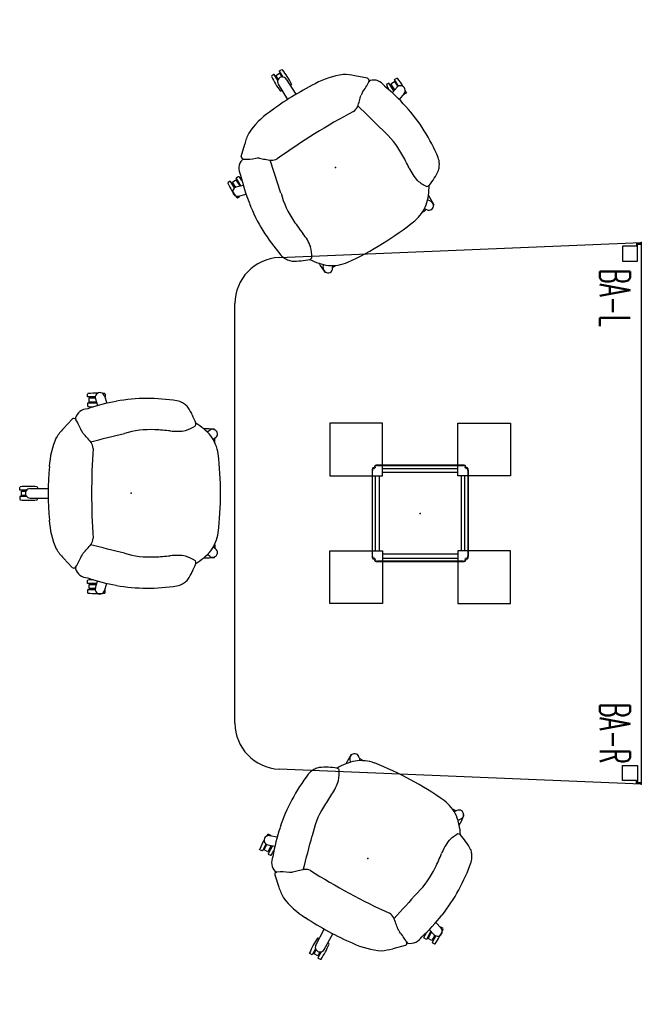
# Model space of a CAD drawing. Header units: inches. Extents: x -213 to 429, y -72 to 85.
# Tile 1 of 256: x -213 to -130, y -57 to 74. Entities that reach past the tile are written whole.
import ezdxf
from ezdxf.enums import TextEntityAlignment as Align

# ---------------------------------------------------------------- set-up
doc = ezdxf.new("R2010")
doc.units = ezdxf.units.IN
doc.header["$LTSCALE"] = 96
doc.header["$MEASUREMENT"] = 0
doc.header["$PDSIZE"] = -1
doc.linetypes.add('DASHEDX2', pattern=[1.5, 1, -0.5])
for name, color, linetype in [('A-FURN-P-SEAT', 12, 'Continuous'), ('A-FURN-P-TABLE', 3, 'Continuous'), ('A-FURN-P-TABLE-ACC', 202, 'Continuous'), ('A-FURN-P-TABLE-SUPPORT', 202, 'Continuous'), ('A-FURN-P-WKSF-SUPPORT', 202, 'Continuous'), ('A-FURN-P-WKSF-SUPPORT-TEXT2', 202, 'Continuous'), ('PSATTR', 7, 'Continuous')]:
    doc.layers.add(name, color=color, linetype=linetype)
doc.styles.add('0', font='TXT.shx')
doc.styles.get("Standard").update_dxf_attribs({"font": 'trebuc.ttf'})

# ---------------------------------------------------------------- blocks, each defined once
blk = doc.blocks.new('TACB-1200-X-2D')
at = {"layer": 'A-FURN-P-TABLE-SUPPORT', "linetype": 'DASHEDX2'}
for p, q in [((-5.00025, 11.9995), (-12.00025, 11.9995)), ((-12.00025, 11.9995), (-12.00025, 4.9995)), ((-5.00025, 4.9995), (-5.00025, 11.9995)), ((5.00025, 11.9995), (12.00025, 11.9995)), ((5.00025, 4.9995), (5.00025, 11.9995)), ((12.00025, 11.9995), (12.00025, 4.9995)), ((-5.00025, 5.937), (5.00025, 5.937)), ((5.00025, 5.437), (-5.00025, 5.437)), ((-12.00025, 4.9995), (-5.00025, 4.9995)), ((-5.937, -4.9995), (-5.937, 5.00025)), ((-5.437, 5.00025), (-5.437, -4.9995)), ((12.00025, 4.9995), (5.00025, 4.9995)), ((5.437, 5.00025), (5.437, -4.9995)), ((5.937, -4.9995), (5.937, 5.00025)), ((-12.00025, -11.9995), (-12.00025, -4.9995)), ((-12.00025, -4.9995), (-5.00025, -4.9995)), ((-5.00025, -4.9995), (-5.00025, -11.9995)), ((12.00025, -4.9995), (5.00025, -4.9995)), ((5.00025, -4.9995), (5.00025, -11.9995)), ((12.00025, -11.9995), (12.00025, -4.9995)), ((5.00025, -5.437), (-5.00025, -5.437)), ((-5.00025, -5.937), (5.00025, -5.937)), ((-5.00025, -11.9995), (-12.00025, -11.9995)), ((5.00025, -11.9995), (12.00025, -11.9995))]:
    blk.add_line(p, q, dxfattribs=at)
at = {"layer": 'A-FURN-P-TABLE-SUPPORT'}
blk.add_point((0, 0), dxfattribs=at)
at = {"layer": 'PSATTR', "flags": 1}
for tag in ['PSON', 'PSMC', 'PSDH', 'PSPN', 'PSQT', 'PSEC', 'PST5', 'PST4', 'PST3', 'PST2', 'PST1']:
    blk.add_attdef(tag, text='', height=1, dxfattribs=at).set_placement((0, 0), align=Align.TOP_CENTER)
blk = doc.blocks.new('TACC-1200-F-2D')
at = {"layer": 'A-FURN-P-TABLE-ACC', "linetype": 'DASHEDX2'}
for p, q in [((-5.96, -6.06), (-6.03, -6.14)), ((-6, -6.17), (-5.92, -6.1)), ((-5.92, -6.1), (-5.96, -6.06)), ((5.69, -6.35), (-5.69, -6.35)), ((-5.69, -6.4), (5.69, -6.4)), ((5.96, -6.06), (5.92, -6.1)), ((5.92, -6.1), (6, -6.17)), ((6.03, -6.14), (5.96, -6.06))]:
    blk.add_line(p, q, dxfattribs=at)
for centre, radius, start, end in [((-5.95, -6.22), 0.112, 135, 242.4576), ((-5.95, -6.22), 0.0625, 135, 242.4576), ((-5.69, -5.71), 0.688, 242.4576, 270), ((-5.69, -5.71), 0.638, 242.4576, 270), ((5.69, -5.71), 0.637, 270, 297.5424), ((5.69, -5.71), 0.688, 270, 297.5424), ((5.95, -6.22), 0.0625, 297.5424, 45), ((5.95, -6.22), 0.112, 297.5424, 45)]:
    blk.add_arc(centre, radius, start, end, dxfattribs=at)
at = {"layer": 'A-FURN-P-TABLE-ACC'}
blk.add_point((0, 0), dxfattribs=at)
at = {"layer": 'PSATTR', "flags": 1}
for tag in ['PSON', 'PSMC', 'PSDH', 'PSPN', 'PSQT', 'PSEC', 'PST5', 'PST4', 'PST3', 'PST2', 'PST1']:
    blk.add_attdef(tag, text='', height=1, dxfattribs=at).set_placement((0, 0), align=Align.TOP_CENTER)
blk = doc.blocks.new('ZZBA-0000-PL-2D')
at = {"layer": 'A-FURN-P-WKSF-SUPPORT', "linetype": 'DASHEDX2'}
for p, q in [((0.25, 0), (0.125, 0)), ((0.125, 0), (0.125, -0.625)), ((0.25, -0.5), (0.25, 0)), ((0.125, -0.625), (0.5, -0.625)), ((2.5, -0.5), (0.25, -0.5)), ((0.5, -0.625), (0.5, -2.5)), ((2.5, -2.5), (2.5, -0.5)), ((0.5, -2.5), (2.5, -2.5))]:
    blk.add_line(p, q, dxfattribs=at)
at = {"layer": 'A-FURN-P-WKSF-SUPPORT'}
blk.add_point((0, 0), dxfattribs=at)
at = {"layer": 'A-FURN-P-WKSF-SUPPORT-TEXT2', "style": '0', "width": 0.55, "flags": 8}
blk.add_attdef('ITEXT2', text='', height=4, dxfattribs=at).set_placement((3.5, -3.5), align=Align.MIDDLE_LEFT)
at = {"layer": 'PSATTR', "flags": 1}
for tag in ['PSON', 'PSMC', 'PSDH', 'PSPN', 'PSQT', 'PSEC', 'PST5', 'PST4', 'PST3', 'PST2', 'PST1']:
    blk.add_attdef(tag, text='', height=1, dxfattribs=at).set_placement((0, 0), align=Align.TOP_CENTER)
blk = doc.blocks.new('ZZBA-0000-PR-2D')
at = {"layer": 'A-FURN-P-WKSF-SUPPORT', "linetype": 'DASHEDX2'}
for p, q in [((-0.25, -0.5), (-0.25, 0)), ((-0.25, 0), (-0.125, 0)), ((-0.125, 0), (-0.125, -0.625)), ((-2.5, -2.5), (-2.5, -0.5)), ((-2.5, -0.5), (-0.25, -0.5)), ((-0.125, -0.625), (-0.5, -0.625)), ((-0.5, -0.625), (-0.5, -2.5)), ((-0.5, -2.5), (-2.5, -2.5))]:
    blk.add_line(p, q, dxfattribs=at)
at = {"layer": 'A-FURN-P-WKSF-SUPPORT'}
blk.add_point((0, 0), dxfattribs=at)
at = {"layer": 'A-FURN-P-WKSF-SUPPORT-TEXT2', "style": '0', "width": 0.55, "flags": 8}
blk.add_attdef('ITEXT2', text='', height=4, dxfattribs=at).set_placement((-2.75, -3.5), align=Align.MIDDLE_RIGHT)
at = {"layer": 'PSATTR', "flags": 1}
for tag in ['PSON', 'PSMC', 'PSDH', 'PSPN', 'PSQT', 'PSEC', 'PST5', 'PST4', 'PST3', 'PST2', 'PST1']:
    blk.add_attdef(tag, text='', height=1, dxfattribs=at).set_placement((0, 0), align=Align.TOP_CENTER)
blk = doc.blocks.new('SPG-5-2D')
at = {"layer": 'A-FURN-P-SEAT'}
for p, q in [((-5.8, 13.18), (-5.74, 13.26)), ((-5.8, 12.85), (-5.8, 13.18)), ((-3.5, 13.26), (-3.44, 13.18)), ((-3.44, 13.18), (-3.44, 12.85)), ((-5.78, 12.83), (-5.8, 12.85)), ((-5.78, 11.96), (-5.8, 11.94)), ((-5.8, 11.94), (-5.8, 11.61)), ((-4.77, 12.83), (-5.78, 12.83)), ((-4.55, 11.96), (-5.78, 11.96)), ((-5.56, 12.69), (-4.77, 12.69)), ((-5.56, 12.13), (-5.56, 12.69)), ((-4.61, 12.13), (-5.56, 12.13)), ((-5.24, 12.83), (-5.24, 12.76)), ((-5.24, 12.76), (-4.77, 12.76)), ((-5.24, 11.96), (-5.24, 12.03)), ((-5.24, 12.03), (-4.58, 12.03)), ((-3.44, 12.85), (-3.46, 12.83)), ((-5.8, 11.61), (-5.74, 11.53)), ((-7.82, 9.86), (-8.99, 8.61)), ((11.08, 8.52), (11.14, 8.44)), ((11.14, 8.44), (11.14, 8.44)), ((11.12, 7.22), (11.01, 7.22)), ((11.09, 6.8), (11.14, 6.86)), ((11.14, 7.2), (11.12, 7.22)), ((11.14, 6.86), (11.14, 7.2)), ((-14.8, 0.79), (-14.74, 0.86)), ((-14.8, 0.45), (-14.8, 0.79)), ((-14.78, 0.43), (-14.8, 0.45)), ((-13.86, 0.43), (-14.78, 0.43)), ((-14.56, 0.29), (-13.96, 0.29)), ((-14.56, -0.27), (-14.56, 0.29)), ((-14.24, 0.43), (-14.24, 0.37)), ((-14.24, 0.37), (-13.92, 0.37)), ((-12.5, 0.86), (-12.44, 0.79)), ((-12.44, 0.79), (-12.44, 0.64)), ((-14.78, -0.43), (-14.8, -0.45)), ((-14.8, -0.45), (-14.8, -0.79)), ((-14.8, -0.79), (-14.74, -0.87)), ((-13.86, -0.43), (-14.78, -0.43)), ((-13.98, -0.27), (-14.56, -0.27)), ((-14.24, -0.43), (-14.24, -0.37)), ((-14.24, -0.37), (-13.92, -0.37)), ((-12.5, -0.87), (-12.44, -0.79)), ((-12.44, -0.79), (-12.44, -0.64)), ((11.12, -7.22), (11.01, -7.22)), ((11.09, -6.8), (11.14, -6.86)), ((11.14, -7.2), (11.12, -7.22)), ((11.14, -6.86), (11.14, -7.2)), ((-7.82, -9.86), (-8.99, -8.61)), ((11.08, -8.52), (11.14, -8.44)), ((11.14, -8.44), (11.14, -8.44)), ((-5.79, -11.6), (-5.73, -11.53)), ((-5.79, -11.94), (-5.79, -11.6)), ((-5.77, -11.96), (-5.79, -11.94)), ((-5.77, -12.83), (-5.79, -12.85)), ((-5.79, -12.85), (-5.79, -13.18)), ((-4.55, -11.96), (-5.77, -11.96)), ((-4.77, -12.83), (-5.77, -12.83)), ((-5.55, -12.1), (-4.6, -12.1)), ((-5.55, -12.66), (-5.55, -12.1)), ((-4.76, -12.66), (-5.55, -12.66)), ((-5.24, -11.96), (-5.24, -12.02)), ((-5.24, -12.02), (-4.57, -12.02)), ((-5.24, -12.83), (-5.24, -12.76)), ((-5.24, -12.76), (-4.77, -12.76)), ((-3.45, -12.83), (-3.51, -12.83)), ((-3.43, -12.85), (-3.45, -12.83)), ((-3.43, -13.18), (-3.43, -12.85)), ((-5.79, -13.18), (-5.73, -13.26)), ((-3.49, -13.26), (-3.43, -13.18))]:
    blk.add_line(p, q, dxfattribs=at)
for points in [[(-4.74, 12.57), (-4.46, 11.66)], [(-3.55, 12.95), (-3.22, 11.97)], [(10.49, 8.39), (10.12, 8.14)], [(11.22, 7.38), (10.91, 7.14)], [(-13.42, 0.63), (-11.03, 0.66)], [(-13.42, -0.63), (-11.03, -0.66)], [(11.22, -7.38), (10.91, -7.14)], [(10.49, -8.39), (10.12, -8.14)], [(-4.74, -12.57), (-4.46, -11.66)], [(-3.55, -12.95), (-3.22, -11.97)]]:
    blk.add_lwpolyline(points, dxfattribs=at)
for centre, radius, start, end in [((-4.62, 1.58), 11.73, 89.0495, 95.4765), ((-4.14, 12.75), 0.628, 48.1336, 167.7548), ((-4.62, 1.58), 11.73, 84.5235, 86.0781), ((-4.13, 12.76), 0.608, 17.9671, 48.4043), ((1.76, -10.22), 22.74, 99.4336, 109.3208), ((-4.16, 12.75), 0.608, 167.4797, 197.9154), ((2.04, -9.05), 21.65, 89.9496, 100.5942), ((2.15, -13.61), 26.21, 81.3579, 90.1916), ((5.65, 10.05), 2.29, 58.9822, 78.9778), ((4.9, 8.77), 3.78, 50.0513, 59.2382), ((-5.82, 9.59), 1.61, 127.1836, 164.4385), ((-5.57, 9.07), 2.18, 95.2303, 124.5816), ((-4.62, 23.21), 11.73, 264.5235, 267.9782), ((6.1, 10.27), 1.86, 38.9924, 48.9752), ((2.55, 7.86), 6.14, 24.5097, 35.6192), ((-7.56, 9.49), 0.457, 94.4917, 124.7814), ((-7.64, 9.57), 0.377, 35.488, 83.0347), ((-7.2, 9.93), 0.198, 151.7792, 226.9948), ((-13.57, 5.78), 7.41, 20.0607, 32.6911), ((-0.71, 6.01), 9.88, 19.5755, 26.4029), ((8.08, 9.22), 0.529, 332.2357, 11.5209), ((4.31, 2.24), 8.28, 40.8018, 58.7649), ((-2.82, 2.84), 8.45, 136.9473, 147.4096), ((-4.95, 9.06), 1.79, 203.8564, 218.3099), ((-36.67, -19.63), 40.98, 41.2329, 42.2893), ((-391.36, 1592.41), 1631.86, 283.68108, 283.84405), ((2.53, -3.21), 11.67, 86.9137, 107.0294), ((1.36, -29.96), 38.45, 84.2579, 87.3112), ((6.05, 15.17), 6.93, 262.98, 279.916), ((4.99, 14.75), 6.78, 289.3869, 301.6467), ((9.96, -3.16), 11.73, 84.5235, 91.4852), ((10.84, 7.9), 0.608, 95.5957, 126.0329), ((10.85, 7.88), 0.628, 336.2452, 95.8664), ((-0.26, 3), 10.63, 155.5625, 176.9163), ((-12.25, 1.48), 8.71, 37.2254, 42.6401), ((-6.62, 5.86), 1.58, 4.1991, 34.4813), ((6.14, 4.4), 5.5, 8.854, 36.2065), ((10.86, 7.87), 0.608, 306.0846, 336.5203), ((82.69, 0), 87.94, 176.1049, 183.8951), ((-32.25, 0), 44.14, 353.1669, 6.8331), ((27.19, 0), 38.22, 174.6451, 185.3549), ((-13.62, -10.81), 11.73, 84.5235, 95.4765), ((-13.41, 0), 0.628, 120.1336, 239.7548), ((-13.42, 0.02), 0.608, 89.9671, 120.4043), ((-13.62, 10.81), 11.73, 264.5235, 275.4765), ((-13.42, -0.02), 0.608, 239.4797, 269.9154), ((-0.26, -3), 10.63, 183.0837, 204.4375), ((-6.62, -5.86), 1.58, 325.5187, 355.8009), ((6.14, -4.4), 5.5, 323.7935, 351.146), ((-2.82, -2.84), 8.45, 212.5904, 223.0527), ((-36.67, 19.63), 40.98, 317.7107, 318.7671), ((-12.25, -1.48), 8.71, 317.3599, 322.7746), ((-391.36, -1592.41), 1631.86, 76.15595, 76.31892), ((4.31, -2.24), 8.28, 301.2351, 319.1982), ((10.85, -7.88), 0.628, 264.1336, 23.7548), ((10.86, -7.87), 0.608, 23.4797, 53.9154), ((-13.57, -5.78), 7.41, 327.3089, 339.9393), ((-4.95, -9.06), 1.79, 141.6901, 156.1436), ((2.53, 3.21), 11.67, 252.9706, 273.0863), ((1.36, 29.96), 38.45, 272.6888, 275.7421), ((6.05, -15.17), 6.93, 80.084, 97.02), ((4.99, -14.75), 6.78, 58.3533, 70.6131), ((8.08, -9.22), 0.529, 348.4791, 27.7643), ((9.96, 3.16), 11.73, 268.5148, 275.4765), ((10.84, -7.9), 0.608, 233.9671, 264.4043), ((-7.56, -9.49), 0.457, 235.2186, 265.5083), ((-7.64, -9.57), 0.377, 276.9653, 324.512), ((-7.2, -9.93), 0.198, 133.0052, 208.2208), ((-5.82, -9.59), 1.61, 195.5615, 232.8164), ((2.55, -7.86), 6.14, 324.3808, 335.4903), ((-0.71, -6.01), 9.88, 333.5971, 340.4245), ((-5.57, -9.07), 2.18, 235.4184, 264.7697), ((1.76, 10.22), 22.74, 250.6792, 260.5664), ((-4.61, -23.2), 11.73, 92.1308, 95.4765), ((4.9, -8.77), 3.78, 300.7618, 309.9487), ((6.1, -10.27), 1.86, 311.0248, 321.0076), ((-4.16, -12.75), 0.608, 161.9671, 192.4043), ((-4.14, -12.75), 0.628, 192.1336, 311.7548), ((-4.13, -12.77), 0.608, 311.4797, 341.9154), ((2.04, 9.05), 21.65, 259.4058, 270.0504), ((2.15, 13.61), 26.21, 269.8084, 278.6421), ((5.65, -10.05), 2.29, 281.0222, 301.0178), ((-4.61, -1.58), 11.73, 264.5235, 275.4765)]:
    blk.add_arc(centre, radius, start, end, dxfattribs=at)
blk.add_point((0, 0), dxfattribs=at)
at = {"layer": 'PSATTR', "flags": 1}
for tag in ['PSON', 'PSMC', 'PSDH', 'PSPN', 'PSQT', 'PSEC', 'PST5', 'PST4', 'PST3', 'PST2', 'PST1']:
    blk.add_attdef(tag, text='', height=1, dxfattribs=at).set_placement((0, 0), align=Align.TOP_CENTER)
blk = doc.blocks.new('TARY-5472-LJSNB-2D')
at = {"layer": 'A-FURN-P-TABLE', "linetype": 'Continuous'}
for p, q in [((0, 0), (72, 0)), ((2.01, -48.13), (0, 0)), ((72, 0), (69.99, -48.13)), ((63.87, -54), (8.13, -54))]:
    blk.add_line(p, q, dxfattribs=at)
for centre, start, end in [((8.13, -47.88), 182.3894, 270), ((63.87, -47.88), 270, 357.6106)]:
    blk.add_arc(centre, 6.12, start, end, dxfattribs=at)
at = {"layer": 'A-FURN-P-TABLE'}
for p in [(0, 0), (72, 0), (36, -29.38)]:
    blk.add_point(p, dxfattribs=at)
at = {"layer": 'PSATTR', "flags": 1}
for tag in ['PSON', 'PSMC', 'PSDH', 'PSPN', 'PSQT', 'PSEC', 'PST5', 'PST4', 'PST3', 'PST2', 'PST1']:
    blk.add_attdef(tag, text='', height=1, dxfattribs=at).set_placement((0, 0), align=Align.TOP_CENTER)

msp = doc.modelspace()

# ---------------------------------------------------------------- block references
for name, p, rotation in [('SPG-5-2D', (-170.83, 54.25), 301.777995), ('TARY-5472-LJSNB-2D', (-130.18, 44.29), 270), ('TACC-1200-F-2D', (-159.56, 8.29), 180), ('TACC-1200-F-2D', (-159.56, 8.29), 270), ('TACC-1200-F-2D', (-159.56, 8.29), 89.99999999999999), ('SPG-5-2D', (-166.5, -37.56), 61.634291)]:
    msp.add_blockref(name, p, dxfattribs=dict(rotation=rotation))
ref = msp.add_blockref('ZZBA-0000-PL-2D', (-130.18, 44.29), dxfattribs=dict(rotation=270))
ref.add_attrib('ITEXT2', 'BA-L', dxfattribs={"layer": 'A-FURN-P-WKSF-SUPPORT-TEXT2', "height": 4, "rotation": 270, "style": '0', "width": 0.55}).set_placement((-133.68, 40.79), align=Align.MIDDLE_LEFT)
for name, p in [('SPG-5-2D', (-197.98, 10.95)), ('TACB-1200-X-2D', (-159.56, 8.29)), ('TACC-1200-F-2D', (-159.56, 8.29))]:
    msp.add_blockref(name, p)
ref = msp.add_blockref('ZZBA-0000-PR-2D', (-130.18, -27.71), dxfattribs=dict(rotation=270))
ref.add_attrib('ITEXT2', 'BA-R', dxfattribs={"layer": 'A-FURN-P-WKSF-SUPPORT-TEXT2', "height": 4, "rotation": 270, "style": '0', "width": 0.55}).set_placement((-133.68, -24.96), align=Align.MIDDLE_RIGHT)

doc.saveas('drawing.dxf')
